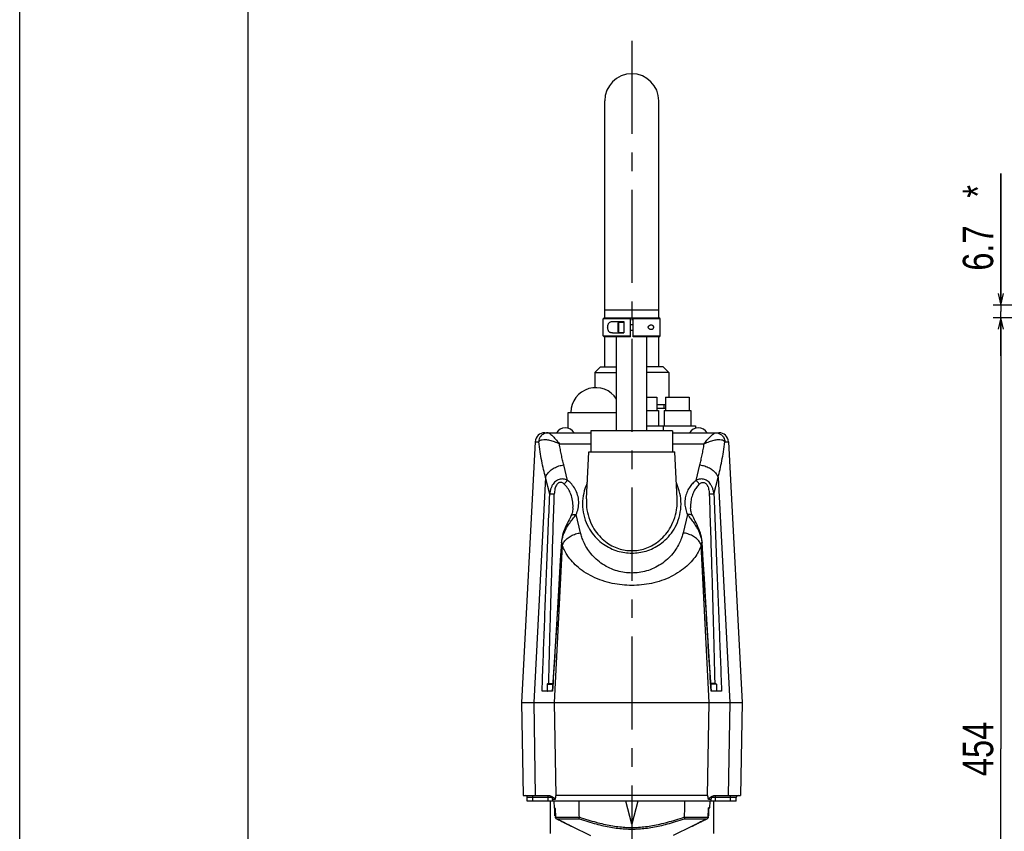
# Model space of a CAD drawing. Extents: x 0 to 2376, y 0 to 1680.
# Tile 17 of 33: x 0 to 518, y 810 to 1237. Entities that reach past the tile are written whole.
import ezdxf

# ---------------------------------------------------------------- set-up
doc = ezdxf.new("R2010")
doc.units = 0
doc.header["$LTSCALE"] = 130.68
doc.linetypes.add('CENTER', pattern=[0.6, 0.375, -0.075, 0.075, -0.075])
doc.layers.get('0').update_dxf_attribs({"linetype": 'CONTINUOUS'})
doc.layers.add('95_ALL_DIM', color=7, linetype='CONTINUOUS')
doc.layers.add('DEFAULT_1', color=7, linetype='CENTER')
doc.styles.get("Standard").update_dxf_attribs({"font": 'txt', "width": 0.8})
doc.dimstyles.new('DIMSTYLE_1', dxfattribs={"dimtxt": 16, "dimasz": 6, "dimexe": 0.18, "dimexo": 0.0625, "dimgap": 0.09, "dimtad": 1, "dimdec": 3, "dimtxsty": 'STANDARD', "dimblk": 'OPEN', "dimblk1": 'OPEN', "dimblk2": 'OPEN', "dimcen": 0.09, "dimazin": 3, "dimtp": 0.2, "dimtm": 0.2, "dimtfac": 1, "dimtdec": 3, "dimtofl": 0, "dimtmove": 0, "dimatfit": 3, "dimtolj": 1})
doc.dimstyles.new('DIMSTYLE_2', dxfattribs={"dimtxt": 16, "dimasz": 6, "dimexe": 0.18, "dimexo": 0.0625, "dimgap": 0.09, "dimtad": 1, "dimdec": 3, "dimtxsty": 'STANDARD', "dimblk": 'OPEN', "dimblk1": 'OPEN', "dimblk2": 'OPEN', "dimcen": 0.09, "dimazin": 3, "dimtp": 0.8, "dimtm": 0.8, "dimtfac": 1, "dimtdec": 3, "dimtofl": 0, "dimtmove": 0, "dimatfit": 3, "dimtolj": 1})

# ---------------------------------------------------------------- blocks, each defined once
blk = doc.blocks.new('_OPEN')
at = {"color": 0, "linetype": 'BYBLOCK'}
for p, q in [((0, 0), (-1, 0.233)), ((-1, -0.233), (0, 0)), ((-1, 0), (0, 0))]:
    blk.add_line(p, q, dxfattribs=at)
blk = doc.blocks.new('*D1')
at = {"layer": '95_ALL_DIM', "color": 2, "linetype": 'CONTINUOUS'}
for p, q in [((644.32, 1080.22), (512.3, 1080.22)), ((516.3, 1080.22), (516.3, 853.22)), ((516.3, 626.22), (516.3, 853.22)), ((987.8, 626.22), (512.3, 626.22))]:
    blk.add_line(p, q, dxfattribs=at)
at = {"layer": '95_ALL_DIM', "color": 2, "linetype": 'CONTINUOUS', "xscale": 6, "yscale": 6, "zscale": 6}
for p, rotation in [((516.3, 1080.22), 90), ((516.3, 626.22), 270)]:
    blk.add_blockref('_OPEN', p, dxfattribs=dict(at, rotation=rotation))
at = {"layer": '95_ALL_DIM', "color": 2, "linetype": 'CONTINUOUS', "width": 0.8}
blk.add_text('454', height=16, rotation=90, dxfattribs=at).set_placement((512.3, 838.97))
blk = doc.blocks.new('*D7')
at = {"layer": '95_ALL_DIM', "color": 2, "linetype": 'CONTINUOUS'}
for p, q in [((516.3, 1086.92), (516.3, 1156.22)), ((516.3, 1156.22), (516.3, 1083.57)), ((644.32, 1086.92), (512.3, 1086.92)), ((516.3, 1060.22), (516.3, 1083.57)), ((644.32, 1080.22), (512.3, 1080.22)), ((516.3, 1080.22), (516.3, 1060.22))]:
    blk.add_line(p, q, dxfattribs=at)
at = {"layer": '95_ALL_DIM', "color": 2, "linetype": 'CONTINUOUS', "xscale": 6, "yscale": 6, "zscale": 6}
for p, rotation in [((516.3, 1086.92), 270), ((516.3, 1080.22), 90)]:
    blk.add_blockref('_OPEN', p, dxfattribs=dict(at, rotation=rotation))
at = {"layer": '95_ALL_DIM', "color": 2, "linetype": 'CONTINUOUS', "width": 0.8}
for s, p in [('*', (512.3, 1143.42)), ('6.7', (512.3, 1105.02))]:
    blk.add_text(s, height=16, rotation=90, dxfattribs=at).set_placement(p)

msp = doc.modelspace()

# ---------------------------------------------------------------- linework, layer by layer
at = {"color": 7, "linetype": 'CONTINUOUS'}
for p, q in [((0, 0), (0, 1680)), ((120, 1636), (120, 60)), ((307.8686, 1080.2163), (307.8686, 1194.4163)), ((336.3686, 1080.2163), (336.3686, 1194.3116)), ((307.8686, 1084.4163), (336.3686, 1084.4163)), ((307.1186, 1079.7163), (307.6186, 1080.2163)), ((307.1186, 1070.7163), (307.1186, 1079.7163)), ((321.3686, 1079.7163), (307.1186, 1079.7163)), ((307.6186, 1080.2163), (336.6186, 1080.2163)), ((311.9004, 1078.2163), (317.8686, 1078.2163)), ((314.8686, 1077.5663), (315.2686, 1077.9663)), ((315.2686, 1072.4663), (315.2686, 1077.9663)), ((315.2686, 1077.9663), (317.8686, 1077.9663)), ((317.8686, 1078.2163), (317.8686, 1072.2163)), ((321.3686, 1070.2163), (321.3686, 1080.2163)), ((322.8686, 1070.2163), (322.8686, 1080.2163)), ((337.1186, 1079.7163), (322.8686, 1079.7163)), ((337.1186, 1079.7163), (336.6186, 1080.2163)), ((337.1186, 1070.7163), (337.1186, 1079.7163)), ((314.8686, 1072.8663), (314.8686, 1077.5663)), ((314.8686, 1072.8663), (315.2686, 1072.4663)), ((321.3686, 1076.7163), (322.8686, 1076.7163)), ((321.3686, 1073.7163), (322.8686, 1073.7163)), ((307.6186, 1070.2163), (307.1186, 1070.7163)), ((307.1186, 1070.7163), (321.3686, 1070.7163)), ((321.3686, 1070.2163), (307.6186, 1070.2163)), ((307.8686, 1054.4163), (307.8686, 1070.2163)), ((311.9004, 1072.2163), (317.8686, 1072.2163)), ((314.1186, 1020.7163), (314.1186, 1070.2163)), ((315.2686, 1072.4663), (317.8686, 1072.4663)), ((322.8686, 1070.7163), (337.1186, 1070.7163)), ((336.6186, 1070.2163), (322.8686, 1070.2163)), ((330.1186, 1020.7163), (330.1186, 1070.2163)), ((336.3686, 1054.4163), (336.3686, 1070.2163)), ((336.6186, 1070.2163), (337.1186, 1070.7163)), ((305.6186, 1054.4163), (302.6186, 1051.4163)), ((305.6189, 1054.4163), (314.1186, 1054.4163)), ((338.6183, 1054.4163), (330.1186, 1054.4163)), ((338.6186, 1054.4163), (341.6186, 1051.4163)), ((302.6186, 1051.4163), (302.6186, 1043.4032)), ((302.6186, 1051.4163), (314.1186, 1051.4163)), ((341.6186, 1051.4163), (330.1186, 1051.4163)), ((341.6186, 1051.4163), (341.6186, 1038.4163)), ((330.1186, 1038.4163), (335.3686, 1038.4163)), ((335.3686, 1038.4163), (335.3686, 1031.4163)), ((339.8686, 1038.4163), (339.8686, 1031.4163)), ((339.8686, 1038.4163), (352.3686, 1038.4163)), ((352.3686, 1038.4163), (352.3686, 1031.4163)), ((330.1186, 1031.4163), (336.1186, 1031.4163)), ((339.8686, 1034.4163), (335.3686, 1034.4163)), ((339.8686, 1032.4163), (335.3686, 1032.4163)), ((336.1186, 1031.4163), (336.1186, 1023.4163)), ((339.0171, 1034.4163), (339.0171, 1032.4163)), ((339.1186, 1031.4163), (339.1186, 1023.4163)), ((339.1186, 1031.4163), (353.1186, 1031.4163)), ((353.1186, 1031.4163), (353.1186, 1023.4163)), ((288.6186, 1022.0131), (288.6186, 1030.4163)), ((288.6186, 1030.4163), (314.1186, 1030.4163)), ((330.1186, 1023.4163), (355.6186, 1023.4163)), ((338.6186, 1023.4163), (338.6186, 1020.7163)), ((355.6186, 1023.4163), (355.6186, 1022.0131)), ((276.3053, 1019.7163), (300.6186, 1019.7163)), ((300.6186, 1020.7163), (300.6186, 1009.7163)), ((343.6186, 1020.7163), (300.6186, 1020.7163)), ((343.6186, 1020.7163), (343.6186, 1009.7163)), ((343.6186, 1019.7163), (367.9319, 1019.7163)), ((271.3122, 1014.978), (264.1186, 877.7163)), ((284.0301, 1013.8585), (300.6186, 1013.8585)), ((343.6186, 1013.8585), (360.2072, 1013.8585)), ((372.925, 1014.978), (380.1186, 877.7163)), ((298.2437, 984.9401), (299.5421, 1009.7163)), ((299.5421, 1009.7163), (344.6951, 1009.7163)), ((345.9936, 984.9401), (344.6951, 1009.7163)), ((288.3233, 994.558), (286.2942, 1002.7566)), ((355.9139, 994.558), (357.9431, 1002.7566)), ((276.735, 996.2089), (270.525, 877.7163)), ((278.9173, 987.3913), (276.735, 996.2089)), ((365.3199, 987.3913), (367.5023, 996.2089)), ((367.5023, 996.2089), (373.7122, 877.7163)), ((346.0289, 982.9699), (345.9936, 984.9401)), ((291.1717, 980.1341), (291.1717, 980.1348)), ((353.0655, 980.1348), (353.0657, 980.1326)), ((290.0617, 975.7518), (290.0622, 975.7529)), ((295.1457, 966.9927), (292.7714, 976.5857)), ((351.4658, 976.5857), (349.0916, 966.9927)), ((354.1757, 975.7517), (354.1751, 975.753)), ((281.4363, 877.7163), (285.5865, 960.445)), ((285.1233, 962.5504), (285.0829, 962.0206)), ((285.5865, 960.445), (285.2082, 961.9732)), ((359.029, 961.9732), (358.6508, 960.445)), ((362.801, 877.7163), (358.6508, 960.445)), ((359.1543, 962.0206), (359.1101, 962.5923)), ((359.7284, 952.5482), (359.1543, 962.0206)), ((278.0186, 887.7163), (277.6186, 887.3163)), ((277.6186, 887.3163), (277.6186, 883.8163)), ((277.6186, 887.3163), (280.4612, 887.3163)), ((278.0186, 887.7163), (280.4867, 887.7163)), ((366.2186, 887.7163), (363.7505, 887.7163)), ((366.6186, 887.3163), (363.776, 887.3163)), ((366.2186, 887.7163), (366.6186, 887.3163)), ((366.6186, 887.3163), (366.6186, 883.8163)), ((280.353, 883.7163), (274.8987, 883.7163)), ((277.6186, 883.8163), (280.2384, 883.8163)), ((369.3386, 883.7163), (363.8843, 883.7163)), ((363.9988, 883.8163), (366.6186, 883.8163)), ((264.1186, 877.7163), (264.9739, 828.7163)), ((264.1186, 877.7163), (380.1186, 877.7163)), ((270.5338, 877.7163), (271.3525, 828.7163)), ((282.255, 828.7163), (281.4363, 877.7163)), ((361.9823, 828.7163), (362.801, 877.7163)), ((373.7034, 877.7163), (372.8847, 828.7163)), ((380.1186, 877.7163), (379.2633, 828.7163)), ((264.9739, 828.7163), (278.4747, 828.7163)), ((280.206, 827.7163), (267.1186, 827.7163)), ((267.1186, 825.7163), (267.1186, 827.7163)), ((280.2392, 825.7163), (267.1186, 825.7163)), ((270.1186, 825.7163), (270.1186, 828.7163)), ((278.1186, 825.7163), (278.1186, 828.7163)), ((279.1186, 825.7163), (279.1186, 808.7163)), ((281.7951, 826.7163), (280.4739, 826.7163)), ((280.4739, 826.7163), (280.4739, 825.7163)), ((377.1186, 825.7163), (280.4748, 825.7163)), ((281.1186, 825.7163), (281.3034, 822.1902)), ((361.9823, 828.7163), (282.255, 828.7163)), ((322.1186, 813.7163), (318.9032, 825.7163)), ((325.334, 825.7163), (322.1186, 813.7163)), ((363.7633, 826.7163), (362.4421, 826.7163)), ((363.1186, 825.7163), (362.9338, 822.1902)), ((363.7633, 826.7163), (363.7633, 825.7163)), ((377.1186, 827.7163), (364.0313, 827.7163)), ((365.1186, 825.7163), (365.1186, 808.7163)), ((365.761, 828.7163), (379.2633, 828.7163)), ((366.1186, 825.7163), (366.1186, 828.7163)), ((374.1186, 825.7163), (374.1186, 828.7163)), ((377.1186, 825.7163), (377.1186, 827.7163)), ((281.6934, 822.1902), (281.3034, 822.1902)), ((281.7156, 821.6163), (281.6186, 821.6163)), ((281.6186, 818.1163), (281.6186, 821.6163)), ((281.6929, 822.027), (281.711, 821.6992)), ((281.711, 821.6992), (281.9543, 817.3063)), ((362.2829, 817.3063), (362.5262, 821.6993)), ((362.6186, 821.6163), (362.5216, 821.6163)), ((362.5262, 821.6993), (362.5444, 822.027)), ((362.9338, 822.1902), (362.5438, 822.1902)), ((362.6186, 818.1163), (362.6186, 821.6163)), ((281.9094, 818.1163), (281.6186, 818.1163)), ((281.9265, 817.8084), (281.6186, 818.1163)), ((281.9641, 817.3093), (294.337, 817.3093)), ((282.525, 816.4598), (282.5246, 816.4579)), ((282.5246, 816.4579), (284.8892, 815.3381)), ((282.525, 816.4598), (294.4477, 816.4598)), ((284.6914, 815.4343), (284.6909, 815.4322)), ((286.7069, 814.4513), (287.165, 814.2203)), ((287.1063, 814.25), (287.5042, 814.0471)), ((287.488, 814.0554), (287.8503, 813.8686)), ((287.8281, 813.88), (288.192, 813.6903)), ((288.1357, 813.7198), (288.5116, 813.5217)), ((349.7895, 816.4598), (361.7122, 816.4598)), ((349.9003, 817.3093), (362.2731, 817.3093)), ((355.4294, 813.3639), (355.8114, 813.5671)), ((355.7256, 813.5217), (356.1015, 813.7198)), ((356.0452, 813.6903), (356.4091, 813.88)), ((356.387, 813.8686), (356.7492, 814.0554)), ((356.7331, 814.0471), (357.1309, 814.25)), ((358.8197, 815.085), (359.3206, 815.325)), ((359.2738, 815.3028), (359.5463, 815.4322)), ((359.5459, 815.4343), (359.5463, 815.4322)), ((359.5463, 815.4322), (361.7126, 816.4579)), ((361.7122, 816.4598), (361.7126, 816.4579)), ((362.3107, 817.8084), (362.6186, 818.1163)), ((362.3278, 818.1163), (362.6186, 818.1163)), ((289.0797, 813.2176), (289.3908, 813.0485)), ((289.326, 813.0839), (289.5791, 812.9453)), ((289.5453, 812.9639), (289.7448, 812.8538)), ((289.7371, 812.8581), (290.0079, 812.7075)), ((289.9005, 812.7674), (290.0343, 812.6927)), ((290.0079, 812.7075), (290.2692, 812.5607)), ((290.2692, 812.5607), (290.3313, 812.5282)), ((290.3298, 812.529), (300.3742, 807.7163)), ((353.9075, 812.529), (343.863, 807.7163)), ((353.9059, 812.5282), (353.968, 812.5607)), ((353.968, 812.5607), (354.2029, 812.6927)), ((354.2029, 812.6927), (354.3494, 812.7744)), ((354.3368, 812.7674), (354.5001, 812.8581)), ((354.4924, 812.8538), (354.692, 812.9639)), ((354.6582, 812.9453), (354.9112, 813.0839))]:
    msp.add_line(p, q, dxfattribs=at)
for points in [[(278.0518, 1019.7163), (278.0567, 1019.7163), (278.0616, 1019.7162), (278.0665, 1019.7159), (278.0714, 1019.7156), (278.0763, 1019.7152), (278.0813, 1019.7148)], [(366.156, 1019.7148), (366.1609, 1019.7152), (366.1658, 1019.7156), (366.1707, 1019.7159), (366.1756, 1019.7162), (366.1805, 1019.7163), (366.1854, 1019.7163)], [(273.1191, 1014.9808), (273.1241, 1014.9808), (273.1292, 1014.9807), (273.1343, 1014.9805), (273.1394, 1014.9803), (273.1444, 1014.98), (273.1495, 1014.9797)], [(371.0877, 1014.9797), (371.0928, 1014.98), (371.0979, 1014.9803), (371.103, 1014.9805), (371.108, 1014.9807), (371.1131, 1014.9808), (371.1182, 1014.9808)], [(291.1717, 980.1332), (291.1644, 980.0052), (291.1003, 979.3178), (290.9966, 978.6423), (290.855, 977.98), (290.6767, 977.3328), (290.4631, 976.702), (290.2154, 976.0885), (290.0622, 975.7529)], [(354.175, 975.7529), (354.0136, 976.1075), (353.7679, 976.7186), (353.5562, 977.347), (353.3794, 977.992), (353.2388, 978.6522), (353.136, 979.3255), (353.0726, 980.0105), (353.0655, 980.1337)], [(290.0616, 975.7518), (289.8608, 975.339), (289.502, 974.6332), (289.1022, 973.8706), (288.666, 973.0435), (288.2044, 972.1532), (287.7342, 971.2089), (287.2658, 970.2085), (286.813, 969.1556), (286.3953, 968.0725), (286.0218, 966.9643), (285.7008, 965.8367), (285.443, 964.7184), (285.2512, 963.6235), (285.1233, 962.5504)], [(359.1101, 962.5923), (358.9797, 963.6663), (358.7854, 964.7617), (358.5253, 965.88), (358.2021, 967.0069), (357.8269, 968.1141), (357.4078, 969.1957), (356.9541, 970.2468), (356.4856, 971.2449), (356.0158, 972.1866), (355.5552, 973.0741), (355.1203, 973.8985), (354.722, 974.6587), (354.3649, 975.3622), (354.1757, 975.7517)], [(285.0829, 962.0207), (284.5112, 952.5869), (283.9249, 942.9603), (283.3523, 933.6084), (282.7934, 924.5312), (282.2481, 915.7287), (281.7162, 907.201), (281.1982, 898.9481), (280.6939, 890.97), (280.232, 883.7163)], [(364.0052, 883.7163), (363.5458, 890.9313), (363.0415, 898.9094), (362.5234, 907.1624), (361.9916, 915.6901), (361.4462, 924.4925), (360.8873, 933.5697), (360.3147, 942.9216), (359.7284, 952.5482)], [(284.8892, 815.3381), (285.4176, 815.085), (285.861, 814.8697), (286.2914, 814.6581), (286.7069, 814.4513)], [(285.2898, 815.1466), (285.684, 814.9559), (286.0702, 814.7671), (286.4468, 814.581), (286.8121, 814.3985)], [(288.4258, 813.5671), (288.8078, 813.3639), (289.0797, 813.2176)], [(357.0722, 814.2203), (357.5304, 814.4513), (357.9459, 814.6581), (358.3762, 814.8697), (358.8197, 815.085)], [(357.4251, 814.3985), (357.7905, 814.581), (358.167, 814.7671), (358.5532, 814.9559), (358.9475, 815.1466)], [(288.6973, 813.423), (288.9492, 813.288), (289.1806, 813.163)], [(354.8464, 813.0485), (355.1575, 813.2176), (355.4294, 813.3639)], [(355.0566, 813.163), (355.288, 813.288), (355.5399, 813.423)]]:
    msp.add_lwpolyline(points, dxfattribs=at)
for centre, radius, start, end in [((322.1186, 1194.4163), 14.25, 0, 180), ((303.1186, 1030.4163), 13, 32.17931, 180), ((287.1186, 1016.5483), 5.668, 33.981647, 146.018353), ((357.1186, 1016.5483), 5.668, 33.981647, 146.018353), ((276.3053, 1014.7163), 5, 90.000001, 177), ((367.9319, 1014.7163), 5, 2.999999, 89.99999), ((277.7186, 883.8163), 0.1, 180, 270), ((366.5186, 883.8163), 0.1, 270, 360), ((266.1186, 827.7163), 1, 0, 90), ((278.4739, 826.7163), 2, 0, 60), ((365.7633, 826.7163), 2, 120, 180), ((378.1186, 827.7163), 1, 90, 180), ((281.8027, 822.2163), 0.5, 183, 259.23569), ((281.7186, 821.6163), 0.1, 94.890481, 180), ((362.5186, 821.6163), 0.1, 0, 85.109485), ((362.4345, 822.2163), 0.5, 280.764318, 357)]:
    msp.add_arc(centre, radius, start, end, dxfattribs=at)
for points, knots in [([(311.9004, 1072.2163), (311.7183, 1072.2163), (311.3596, 1072.2444), (310.848, 1072.3947), (310.4008, 1072.6611), (310.0441, 1073.0253), (309.7795, 1073.4546), (309.5936, 1073.9258), (309.4741, 1074.4292), (309.4156, 1074.953), (309.4159, 1075.4855), (309.4751, 1076.0091), (309.5953, 1076.5122), (309.782, 1076.9831), (310.0477, 1077.4119), (310.4051, 1077.7749), (310.852, 1078.0395), (311.3618, 1078.1885), (311.7191, 1078.2163), (311.9004, 1078.2163)], [0, 0, 0, 0, 0.06209135, 0.12198149, 0.18026367, 0.23762004, 0.29414659, 0.35116665, 0.40969503, 0.47011708, 0.53055851, 0.59096305, 0.64944485, 0.70648903, 0.76305228, 0.8203884, 0.87851761, 0.93816496, 1, 1, 1, 1]), ([(332.3167, 1073.9663), (332.205, 1073.9663), (331.986, 1073.9915), (331.6805, 1074.088), (331.4115, 1074.2259), (331.1837, 1074.3945), (331.0018, 1074.5854), (330.8694, 1074.7927), (330.7907, 1075.0086), (330.7665, 1075.2279), (330.7963, 1075.4458), (330.879, 1075.6581), (331.013, 1075.8608), (331.1948, 1076.0475), (331.4212, 1076.2124), (331.6878, 1076.3475), (331.99, 1076.4417), (332.2064, 1076.4663), (332.3167, 1076.4663)], [0, 0, 0, 0, 0.07708055, 0.15079106, 0.22006025, 0.28475566, 0.34548715, 0.4010605, 0.45331812, 0.50266974, 0.5518686, 0.6036251, 0.65858434, 0.71852745, 0.78250841, 0.85102731, 0.923894, 1, 1, 1, 1]), ([(332.3167, 1076.4663), (332.4013, 1076.4663), (332.5748, 1076.4512), (332.8281, 1076.3748), (333.0592, 1076.239), (333.2473, 1076.0534), (333.3848, 1075.8354), (333.4746, 1075.5971), (333.5195, 1075.3455), (333.5196, 1075.0869), (333.4747, 1074.8362), (333.3887, 1074.6078), (333.2697, 1074.4129), (333.1236, 1074.2528), (332.9539, 1074.1272), (332.7615, 1074.0354), (332.5467, 1073.9786), (332.3951, 1073.9663), (332.3167, 1073.9663)], [0, 0, 0, 0, 0.06544956, 0.13384258, 0.2029976, 0.27063392, 0.33630669, 0.40081366, 0.46651084, 0.53295613, 0.59982742, 0.66240429, 0.72067987, 0.77546577, 0.82900047, 0.88301319, 0.93934917, 1, 1, 1, 1]), ([(278.0518, 1019.7163), (277.5538, 1019.7163), (276.5499, 1019.5611), (275.188, 1018.8848), (274.0876, 1017.8272), (273.3506, 1016.4874), (273.1454, 1015.4839), (273.1191, 1014.9808)], [0, 0, 0, 0, 0.19888318, 0.3981823, 0.59816275, 0.7988451, 1, 1, 1, 1]), ([(276.6066, 1019.4838), (276.129, 1019.3318), (275.221, 1018.8796), (274.1213, 1017.8226), (273.3835, 1016.4845), (273.1767, 1015.4822), (273.1495, 1014.9797)], [0, 0, 0, 0, 0.24878596, 0.49847125, 0.74899522, 1, 1, 1, 1]), ([(273.1495, 1014.9797), (273.2968, 1015.2481), (273.8646, 1015.7519), (275.1097, 1016.1206), (276.8139, 1016.1779), (278.9546, 1015.8493), (281.4383, 1015.0877), (283.1489, 1014.3188), (284.0301, 1013.8585)], [0, 0, 0, 0, 0.07914907, 0.18575292, 0.33038816, 0.51669091, 0.74303683, 1, 1, 1, 1]), ([(278.0813, 1019.7148), (278.2136, 1019.7007), (278.5713, 1019.5193), (279.2174, 1019.09), (280.1317, 1018.3201), (281.2876, 1017.1893), (282.6368, 1015.6748), (283.5535, 1014.5039), (284.0301, 1013.8585)], [0, 0, 0, 0, 0.04738937, 0.13832174, 0.27854684, 0.47083191, 0.7143197, 1, 1, 1, 1]), ([(360.2072, 1013.8585), (360.6831, 1014.5031), (361.5994, 1015.6735), (362.9482, 1017.1878), (364.1045, 1018.3192), (365.0192, 1019.0895), (365.6656, 1019.5191), (366.0235, 1019.7007), (366.156, 1019.7148)], [0, 0, 0, 0, 0.28533557, 0.52894202, 0.72128724, 0.86160397, 0.95256415, 1, 1, 1, 1]), ([(360.2072, 1013.8585), (361.0872, 1014.3182), (362.797, 1015.0869), (365.28, 1015.8487), (367.4215, 1016.1778), (369.1263, 1016.1208), (370.3721, 1015.7523), (370.9403, 1015.2483), (371.0877, 1014.9797)], [0, 0, 0, 0, 0.25664679, 0.4830896, 0.66944116, 0.81416137, 0.92078293, 1, 1, 1, 1]), ([(366.1854, 1019.7163), (366.6835, 1019.7163), (367.6874, 1019.5611), (369.0492, 1018.8848), (370.1496, 1017.8272), (370.8866, 1016.4874), (371.0918, 1015.4839), (371.1182, 1014.9808)], [0, 0, 0, 0, 0.1988831, 0.39818218, 0.59816263, 0.79884503, 1, 1, 1, 1]), ([(367.6306, 1019.4838), (368.1082, 1019.3318), (369.0163, 1018.8796), (370.1159, 1017.8226), (370.8537, 1016.4845), (371.0604, 1015.4822), (371.0877, 1014.9797)], [0, 0, 0, 0, 0.24878451, 0.49846938, 0.74899395, 1, 1, 1, 1]), ([(271.3122, 1014.978), (271.3568, 1014.9787), (271.4688, 1014.9798), (271.6896, 1014.98), (272.0257, 1014.9806), (272.516, 1014.9808), (272.8975, 1014.9809), (273.1191, 1014.9808)], [0, 0, 0, 0, 0.07406261, 0.18590214, 0.36660221, 0.63215111, 1, 1, 1, 1]), ([(276.735, 996.2089), (276.3666, 997.5797), (275.6466, 1000.4464), (274.6777, 1004.9513), (273.8148, 1009.8328), (273.3527, 1013.2229), (273.1495, 1014.9797)], [0, 0, 0, 0, 0.22263865, 0.46351751, 0.72260583, 1, 1, 1, 1]), ([(286.2942, 1002.7566), (286.084, 1003.6057), (285.6693, 1005.3532), (285.0844, 1008.0544), (284.5287, 1010.904), (284.1916, 1012.8572), (284.0301, 1013.8585)], [0, 0, 0, 0, 0.23154222, 0.47538321, 0.73152715, 1, 1, 1, 1]), ([(357.9431, 1002.7566), (358.1532, 1003.6054), (358.5678, 1005.3525), (359.1526, 1008.0534), (359.7084, 1010.9033), (360.0456, 1012.8569), (360.2072, 1013.8585)], [0, 0, 0, 0, 0.2314638, 0.4752791, 0.73144938, 1, 1, 1, 1]), ([(367.5023, 996.2089), (367.8705, 997.579), (368.5903, 1000.4449), (369.5591, 1004.9491), (370.4222, 1009.8312), (370.8845, 1013.2222), (371.0877, 1014.9797)], [0, 0, 0, 0, 0.22253469, 0.46337943, 0.72250252, 1, 1, 1, 1]), ([(371.1182, 1014.9808), (371.3398, 1014.9809), (371.7214, 1014.9808), (372.2118, 1014.9806), (372.5479, 1014.98), (372.7686, 1014.9798), (372.8805, 1014.9787), (372.925, 1014.978)], [0, 0, 0, 0, 0.36800534, 0.63359001, 0.81425288, 0.92602491, 1, 1, 1, 1]), ([(276.735, 996.2089), (276.9547, 996.8705), (277.6559, 998.1853), (279.2446, 999.8682), (281.3044, 1001.2593), (283.6962, 1002.2693), (285.419, 1002.6483), (286.2942, 1002.7566)], [0, 0, 0, 0, 0.17227525, 0.36189241, 0.56694806, 0.78207873, 1, 1, 1, 1]), ([(357.9431, 1002.7566), (358.8182, 1002.6483), (360.5411, 1002.2693), (362.9329, 1001.2593), (364.9926, 999.8682), (366.5814, 998.1853), (367.2825, 996.8705), (367.5023, 996.2089)], [0, 0, 0, 0, 0.21792127, 0.43305194, 0.63810759, 0.82772475, 1, 1, 1, 1]), ([(288.3233, 994.558), (287.9622, 994.7476), (287.2323, 995.0659), (286.1035, 995.3338), (285.0011, 995.3725), (283.9396, 995.1872), (282.9149, 994.7737), (281.9349, 994.1112), (281.0317, 993.193), (280.2489, 992.0383), (279.6137, 990.6714), (279.1461, 989.1051), (278.9713, 987.9816), (278.9172, 987.3918)], [0, 0, 0, 0, 0.08545993, 0.16602171, 0.24172776, 0.31503379, 0.39021398, 0.47160777, 0.56119029, 0.65849857, 0.76254451, 0.8758748, 1, 1, 1, 1]), ([(365.32, 987.3914), (365.2667, 987.9713), (365.0963, 989.0758), (364.6404, 990.6234), (364.0181, 991.9843), (363.245, 993.1445), (362.3491, 994.0713), (361.3744, 994.7446), (360.3515, 995.1728), (359.2839, 995.3699), (358.169, 995.3391), (357.0227, 995.073), (356.2808, 994.7511), (355.9139, 994.558)], [0, 0, 0, 0, 0.12204122, 0.23341352, 0.33710523, 0.43448687, 0.52418736, 0.60561236, 0.68104063, 0.75485485, 0.83144541, 0.91311877, 1, 1, 1, 1]), ([(286.6078, 992.5937), (286.4005, 992.7874), (285.9868, 993.1233), (285.3211, 993.4699), (284.6671, 993.612), (284.0379, 993.5443), (283.4425, 993.2641), (282.891, 992.7665), (282.3991, 992.0531), (281.985, 991.1396), (281.6602, 990.0421), (281.4334, 988.7614), (281.3653, 987.8421), (281.3491, 987.3513)], [0, 0, 0, 0, 0.08571662, 0.16004863, 0.22474485, 0.28495597, 0.3477901, 0.42028847, 0.50676289, 0.60778752, 0.72204354, 0.85165187, 1, 1, 1, 1]), ([(286.6078, 992.5937), (286.746, 992.8585), (287.0672, 993.3658), (287.6442, 994.0299), (288.0912, 994.4026), (288.3233, 994.5581)], [0, 0, 0, 0, 0.34060456, 0.68139, 1, 1, 1, 1]), ([(291.1718, 980.1348), (291.1944, 980.5685), (291.2213, 982.1852), (290.9086, 984.8905), (289.9078, 987.9977), (288.4653, 990.5814), (287.2494, 991.9942), (286.6078, 992.5937)], [0, 0, 0, 0, 0.09520294, 0.35429381, 0.59407354, 0.80721345, 1, 1, 1, 1]), ([(293.8699, 979.8306), (294.1185, 981.0028), (294.3245, 983.3989), (293.7627, 986.8973), (292.4531, 990.0163), (290.6106, 992.5951), (289.1096, 993.9714), (288.3233, 994.558)], [0, 0, 0, 0, 0.21611234, 0.43083189, 0.63454303, 0.82253564, 1, 1, 1, 1]), ([(298.6682, 993.2994), (298.0398, 991.9595), (296.8796, 988.8124), (296.3437, 985.4872), (296.2464, 983.6305)], [0, 0, 0, 0, 0.44288507, 1, 1, 1, 1]), ([(347.9908, 983.6305), (347.8934, 985.4903), (347.3569, 988.8156), (346.1961, 991.9624), (345.569, 993.2995)], [0, 0, 0, 0, 0.55805997, 1, 1, 1, 1]), ([(355.9139, 994.558), (355.2421, 994.0566), (353.9517, 992.9083), (352.3003, 990.8086), (350.9944, 988.2954), (350.1705, 985.4308), (349.9496, 982.3756), (350.2331, 980.3357), (350.4793, 979.3434)], [0, 0, 0, 0, 0.14712609, 0.30142063, 0.46640675, 0.64107777, 0.82094688, 1, 1, 1, 1]), ([(357.6294, 992.5937), (357.0832, 992.0832), (356.0394, 990.9093), (354.7393, 988.8051), (353.727, 986.2941), (353.1077, 983.4428), (353.011, 981.3408), (353.0608, 980.226), (353.0655, 980.1348)], [0, 0, 0, 0, 0.16408427, 0.34267561, 0.54036013, 0.75536625, 0.9799997, 1, 1, 1, 1]), ([(357.6294, 992.5937), (357.4912, 992.8585), (357.17, 993.3658), (356.593, 994.0299), (356.146, 994.4025), (355.9139, 994.558)], [0, 0, 0, 0, 0.34061181, 0.6813977, 1, 1, 1, 1]), ([(357.6294, 992.5937), (357.8398, 992.7904), (358.2595, 993.1302), (358.9351, 993.4778), (359.5965, 993.6143), (360.2287, 993.536), (360.8218, 993.2451), (361.369, 992.7396), (361.8561, 992.0204), (362.2648, 991.1045), (362.5829, 990.0142), (362.8025, 988.7592), (362.8708, 987.8652), (362.8869, 987.3916)], [0, 0, 0, 0, 0.08738015, 0.16281944, 0.22833869, 0.28913816, 0.35249101, 0.42548482, 0.51260161, 0.61419808, 0.72852307, 0.85626664, 1, 1, 1, 1]), ([(274.8923, 883.7163), (275.2881, 894.5973), (276.1269, 916.9962), (277.4748, 951.5543), (278.4244, 975.2315), (278.9173, 987.3913)], [0, 0, 0, 0, 0.31482862, 0.64811184, 1, 1, 1, 1]), ([(278.4272, 887.7164), (278.6427, 897.2636), (279.185, 918.3283), (280.1606, 951.54), (280.9369, 975.2038), (281.3491, 987.3513)], [0, 0, 0, 0, 0.28741385, 0.63418716, 1, 1, 1, 1]), ([(281.3498, 987.3769), (281.1321, 987.3738), (280.7142, 987.3712), (280.1292, 987.4496), (279.6239, 987.4333), (279.2293, 987.4307), (279.0052, 987.4104), (278.9172, 987.3913)], [0, 0, 0, 0, 0.26803577, 0.51356014, 0.72447573, 0.88913963, 1, 1, 1, 1]), ([(298.2437, 984.9401), (298.1425, 983.0098), (298.3358, 979.1848), (299.7363, 973.8205), (302.0058, 969.1663), (304.8632, 965.3544), (308.0969, 962.3708), (311.5408, 960.1665), (315.0655, 958.6756), (318.5981, 957.8225), (322.1151, 957.546), (325.6324, 957.8215), (329.1658, 958.6736), (332.6918, 960.164), (336.1371, 962.3682), (339.3724, 965.3524), (342.2315, 969.166), (344.5019, 973.8227), (345.7349, 978.548), (346.0049, 981.693), (346.0276, 982.9699)], [0, 0, 0, 0, 0.07335292, 0.14412018, 0.20900887, 0.26862017, 0.32388292, 0.37508622, 0.42302806, 0.46845361, 0.51241274, 0.55636541, 0.6017967, 0.6497593, 0.70097112, 0.75624795, 0.81589897, 0.88081847, 0.95161572, 1, 1, 1, 1]), ([(365.32, 987.3915), (365.2313, 987.3984), (365.0083, 987.3812), (364.6149, 987.4075), (364.109, 987.3821), (363.5224, 987.4562), (363.1021, 987.4253), (362.8869, 987.3916)], [0, 0, 0, 0, 0.10950176, 0.27413234, 0.48512513, 0.73174622, 1, 1, 1, 1]), ([(362.8869, 987.3916), (363.2993, 975.2361), (364.0755, 951.5687), (365.0523, 918.3435), (365.5936, 897.2733), (365.8092, 887.7164)], [0, 0, 0, 0, 0.36590496, 0.71240889, 1, 1, 1, 1]), ([(365.3199, 987.3913), (365.8127, 975.2351), (366.7619, 951.5667), (368.1098, 917.0086), (368.9489, 894.6061), (369.3451, 883.7163)], [0, 0, 0, 0, 0.35178478, 0.68491597, 1, 1, 1, 1]), ([(296.2464, 983.6305), (296.1452, 981.7007), (296.3732, 977.8599), (297.919, 972.4856), (300.3976, 967.8304), (303.5011, 964.0232), (307.0008, 961.0465), (310.7193, 958.8487), (314.52, 957.3626), (318.3266, 956.5122), (322.1154, 956.2366), (325.9046, 956.5113), (329.712, 957.3609), (333.514, 958.8467), (337.2339, 961.0446), (340.7353, 964.0222), (343.8404, 967.8312), (346.3199, 972.4892), (347.8645, 977.8633), (348.0919, 981.7028), (347.9908, 983.6305)], [0, 0, 0, 0, 0.06898105, 0.13598827, 0.19811288, 0.25594978, 0.31029484, 0.36125716, 0.40942875, 0.4553667, 0.49996455, 0.54455623, 0.59050092, 0.63869452, 0.68966664, 0.74402679, 0.80190336, 0.86405834, 0.93109371, 1, 1, 1, 1]), ([(288.0046, 969.934), (288.4507, 970.7007), (289.438, 972.2256), (291.0773, 974.4094), (292.2229, 975.8531), (292.7714, 976.5857)], [0, 0, 0, 0, 0.32484795, 0.66472546, 1, 1, 1, 1]), ([(290.0637, 975.7522), (290.115, 975.8602), (290.3222, 976.1838), (290.9073, 976.5717), (291.8029, 976.737), (292.4434, 976.6637), (292.7714, 976.5857)], [0, 0, 0, 0, 0.11656886, 0.37204869, 0.66693301, 1, 1, 1, 1]), ([(354.1736, 975.7523), (354.1223, 975.8602), (353.9151, 976.1838), (353.3299, 976.5716), (352.4344, 976.7368), (351.7939, 976.6636), (351.4658, 976.5856)], [0, 0, 0, 0, 0.11654194, 0.37202787, 0.66692275, 1, 1, 1, 1]), ([(351.4658, 976.5857), (352.005, 975.8655), (353.1384, 974.4361), (354.7696, 972.2674), (355.7586, 970.7454), (356.207, 969.9778)], [0, 0, 0, 0, 0.33166088, 0.67241144, 1, 1, 1, 1]), ([(285.2835, 962.5538), (285.3436, 962.9603), (285.5415, 964.0214), (286.0376, 965.7744), (286.7629, 967.5828), (287.3362, 968.726), (287.5918, 969.1986)], [0, 0, 0, 0, 0.1743953, 0.45752875, 0.77201442, 1, 1, 1, 1]), ([(356.6225, 969.241), (356.8799, 968.767), (357.4581, 967.6192), (358.1907, 965.8017), (358.6923, 964.0373), (358.8923, 962.9683), (358.953, 962.5585)], [0, 0, 0, 0, 0.22747582, 0.54180708, 0.82529736, 1, 1, 1, 1]), ([(285.5865, 960.445), (285.8062, 961.1066), (286.5074, 962.4214), (288.0961, 964.1043), (290.1559, 965.4954), (292.5477, 966.5054), (294.2705, 966.8844), (295.1457, 966.9927)], [0, 0, 0, 0, 0.17227525, 0.36189241, 0.56694806, 0.78207873, 1, 1, 1, 1]), ([(349.0916, 966.9927), (348.908, 966.2512), (348.4246, 964.5935), (347.3759, 961.9421), (345.8065, 958.992), (343.6469, 955.9467), (340.878, 953.0168), (337.5562, 950.4161), (333.8362, 948.3348), (329.9345, 946.879), (326.0206, 946.043), (322.1458, 945.7714), (318.2713, 946.0355), (314.3579, 946.8631), (310.4549, 948.31), (306.7296, 950.3836), (303.399, 952.9803), (300.6195, 955.9106), (298.4496, 958.9606), (296.8716, 961.9189), (295.8164, 964.5812), (295.3302, 966.247), (295.1457, 966.9927)], [0, 0, 0, 0, 0.03106096, 0.07012011, 0.11573214, 0.16659315, 0.22145759, 0.27906183, 0.33745869, 0.39407862, 0.4477465, 0.49963869, 0.5515167, 0.60514631, 0.66172722, 0.7201315, 0.77780134, 0.83277178, 0.88376569, 0.92953249, 0.96876306, 1, 1, 1, 1]), ([(358.6508, 960.445), (358.431, 961.1066), (357.7299, 962.4214), (356.1411, 964.1043), (354.0814, 965.4954), (351.6896, 966.5054), (349.9667, 966.8844), (349.0916, 966.9927)], [0, 0, 0, 0, 0.17227525, 0.3618924, 0.56694805, 0.78207872, 1, 1, 1, 1]), ([(285.2082, 961.9732), (284.7949, 955.1367), (283.9771, 941.675), (282.7552, 921.7978), (281.5569, 902.5484), (280.7567, 889.9246), (280.3598, 883.7163)], [0, 0, 0, 0, 0.26205522, 0.5160209, 0.7619736, 1, 1, 1, 1]), ([(285.2086, 961.9793), (285.1673, 961.9902), (285.0952, 962.0105), (285.0831, 962.0195), (285.0824, 962.0203)], [0, 0, 0, 0, 0.89315407, 1, 1, 1, 1]), ([(358.6508, 960.445), (358.3866, 959.6967), (357.6922, 958.017), (356.2143, 955.3488), (354.0281, 952.3857), (351.0514, 949.3363), (347.2721, 946.413), (342.7774, 943.8274), (337.779, 941.7643), (332.5589, 940.3224), (327.3301, 939.4937), (322.155, 939.2241), (316.9805, 939.4861), (311.7526, 940.3065), (306.5307, 941.7396), (301.5257, 943.7951), (297.0195, 946.3763), (293.2262, 949.2999), (290.2356, 952.3539), (288.0375, 955.3252), (286.5506, 958.0043), (285.8521, 959.6924), (285.5865, 960.445)], [0, 0, 0, 0, 0.02657853, 0.06074731, 0.10189474, 0.14951698, 0.20299825, 0.26139445, 0.32264815, 0.38359979, 0.44234414, 0.49959886, 0.55684121, 0.61555374, 0.67648153, 0.73776918, 0.79626193, 0.84987448, 0.89764286, 0.93894366, 0.97326888, 1, 1, 1, 1]), ([(359.1029, 962.0271), (359.1026, 962.0253), (359.096, 962.0125), (359.055, 961.9863), (359.0286, 961.9793)], [0, 0, 0, 0, 0.16987875, 1, 1, 1, 1]), ([(363.8779, 883.7163), (363.4814, 889.9186), (362.6809, 902.5355), (361.4832, 921.7805), (360.2608, 941.6637), (359.4426, 955.1323), (359.029, 961.9732)], [0, 0, 0, 0, 0.23779533, 0.48371564, 0.73777749, 1, 1, 1, 1]), ([(278.6153, 828.7113), (278.6644, 828.7078), (278.8038, 828.693), (278.9414, 828.6656), (279.0296, 828.6438)], [0, 0, 0, 0, 0.35094418, 1, 1, 1, 1]), ([(279.0296, 828.6438), (279.1102, 828.6238), (279.2151, 828.593), (279.3183, 828.5575), (279.3429, 828.5487)], [0, 0, 0, 0, 0.76069692, 1, 1, 1, 1]), ([(279.3429, 828.5487), (279.3901, 828.5319), (279.5023, 828.4894), (279.6717, 828.4169), (279.8464, 828.3335), (280.0052, 828.2512), (280.151, 828.1705), (280.2865, 828.0915), (280.4132, 828.014), (280.5319, 827.9386), (280.6428, 827.8657), (280.746, 827.7956), (280.8416, 827.7289), (280.9297, 827.6658), (281.0106, 827.6064), (281.0846, 827.5509), (281.1521, 827.4989), (281.2137, 827.4506), (281.2697, 827.4055), (281.3352, 827.3517), (281.4069, 827.2907), (281.4828, 827.2228), (281.5486, 827.1604), (281.6083, 827.0995), (281.6654, 827.0355), (281.72, 826.9643), (281.7807, 826.8632), (281.8011, 826.7723), (281.7951, 826.7163)], [0, 0, 0, 0, 0.04776819, 0.11446806, 0.17577759, 0.23239957, 0.28512857, 0.3348291, 0.38206587, 0.4268239, 0.46905472, 0.50872252, 0.54580204, 0.58027592, 0.6121536, 0.64154858, 0.66859789, 0.69345095, 0.71626955, 0.73722589, 0.77427905, 0.80612771, 0.83438542, 0.86080843, 0.8874702, 0.91616317, 0.946328, 1, 1, 1, 1]), ([(282.255, 828.7163), (282.2207, 828.7163), (282.1439, 828.6353), (282.0843, 828.4723), (282.0151, 828.2278), (281.9555, 827.9222), (281.8977, 827.5623), (281.8439, 827.1549), (281.8113, 826.8675), (281.7951, 826.7163)], [0, 0, 0, 0, 0.0492221, 0.13590361, 0.25848082, 0.40960008, 0.58452401, 0.78156568, 1, 1, 1, 1]), ([(294.1722, 825.7163), (294.1912, 824.795), (294.2292, 822.9546), (294.2863, 820.1976), (294.3244, 818.3619), (294.3434, 817.4452)], [0, 0, 0, 0, 0.33417976, 0.66751418, 1, 1, 1, 1]), ([(349.8939, 817.4452), (349.9129, 818.3619), (349.9509, 820.1976), (350.008, 822.9546), (350.046, 824.795), (350.065, 825.7163)], [0, 0, 0, 0, 0.33248579, 0.66582023, 1, 1, 1, 1]), ([(362.4421, 826.7163), (362.4261, 826.8665), (362.3936, 827.1526), (362.34, 827.5587), (362.2824, 827.9187), (362.2227, 828.2256), (362.153, 828.4719), (362.0933, 828.6364), (362.0157, 828.7163), (361.9823, 828.7163)], [0, 0, 0, 0, 0.21700909, 0.41346686, 0.58855989, 0.74015577, 0.86384295, 0.95193309, 1, 1, 1, 1]), ([(362.4421, 826.7163), (362.4393, 826.7428), (362.4411, 826.7932), (362.4667, 826.8788), (362.5152, 826.9628), (362.5779, 827.0429), (362.6377, 827.1087), (362.6947, 827.1661), (362.753, 827.2213), (362.8168, 827.2787), (362.8903, 827.3419), (362.9775, 827.414), (363.061, 827.4803), (363.1379, 827.5396), (363.2041, 827.5896), (363.277, 827.6435), (363.3569, 827.7014), (363.4446, 827.7633), (363.5404, 827.8293), (363.645, 827.8992), (363.7587, 827.9729), (363.882, 828.0499), (364.0157, 828.1299), (364.1615, 828.2128), (364.3219, 828.2987), (364.5004, 828.3869), (364.6753, 828.4648), (364.7918, 828.5109), (364.841, 828.5293)], [0, 0, 0, 0, 0.02581585, 0.04825465, 0.08618985, 0.11917389, 0.14698983, 0.17242176, 0.19777751, 0.22498612, 0.25580661, 0.29189844, 0.33485179, 0.35938232, 0.38619633, 0.41547228, 0.4473802, 0.48207851, 0.51971001, 0.56039731, 0.60423844, 0.65130028, 0.70160849, 0.75558421, 0.81415902, 0.87833097, 0.94895971, 1, 1, 1, 1]), ([(364.841, 828.5293), (364.8669, 828.5389), (364.9758, 828.5782), (365.0865, 828.6124), (365.1719, 828.6347)], [0, 0, 0, 0, 0.23813545, 1, 1, 1, 1]), ([(365.1719, 828.6347), (365.2662, 828.6593), (365.4156, 828.6907), (365.5674, 828.7075), (365.6222, 828.7113)], [0, 0, 0, 0, 0.6397787, 1, 1, 1, 1]), ([(281.6934, 822.1902), (281.6903, 822.1792), (281.6844, 822.1554), (281.6779, 822.117), (281.6743, 822.0744), (281.6753, 822.0284), (281.6821, 821.9799), (281.6915, 821.9466), (281.6979, 821.9295), (281.6983, 821.9286)], [0, 0, 0, 0, 0.1287519, 0.276624, 0.43814503, 0.61111894, 0.79401022, 0.9893148, 1, 1, 1, 1]), ([(281.6934, 822.1902), (281.6921, 822.1682), (281.6903, 822.1207), (281.691, 822.0663), (281.6925, 822.0339), (281.6929, 822.0272)], [0, 0, 0, 0, 0.40404354, 0.8755317, 1, 1, 1, 1]), ([(281.716, 821.7823), (281.7311, 821.5106), (281.7687, 820.8319), (281.8289, 819.7467), (281.8965, 818.5274), (281.9416, 817.7151), (281.9641, 817.3093)], [0, 0, 0, 0, 0.18221786, 0.45521132, 0.72780521, 1, 1, 1, 1]), ([(362.2731, 817.3093), (362.3031, 817.8505), (362.3633, 818.9341), (362.4505, 820.5069), (362.5077, 821.5384), (362.5348, 822.0275)], [0, 0, 0, 0, 0.34414771, 0.68896939, 1, 1, 1, 1]), ([(362.539, 821.9287), (362.5398, 821.9308), (362.5465, 821.9491), (362.5559, 821.9836), (362.5622, 822.0321), (362.5627, 822.0779), (362.559, 822.1199), (362.5543, 822.1465), (362.5516, 822.1589)], [0, 0, 0, 0, 0.02789897, 0.25004963, 0.4581625, 0.65458463, 0.83650188, 1, 1, 1, 1]), ([(362.5444, 822.0272), (362.5449, 822.036), (362.5464, 822.0697), (362.5469, 822.1241), (362.5451, 822.1696), (362.5438, 822.1902)], [0, 0, 0, 0, 0.16239685, 0.62015532, 1, 1, 1, 1]), ([(282.5246, 816.4579), (282.4328, 816.5014), (282.2635, 816.616), (282.0747, 816.853), (281.9794, 817.0938), (281.9574, 817.2501), (281.9542, 817.3085)], [0, 0, 0, 0, 0.28452502, 0.56232157, 0.83657112, 1, 1, 1, 1]), ([(281.9641, 817.3093), (281.9689, 817.2193), (282.0029, 817.0382), (282.1235, 816.7936), (282.3007, 816.5926), (282.448, 816.4968), (282.525, 816.4598)], [0, 0, 0, 0, 0.25386688, 0.51157233, 0.75927225, 1, 1, 1, 1]), ([(282.525, 816.4598), (282.8865, 816.2885), (283.6086, 815.9466), (284.3308, 815.6049), (284.6914, 815.4343)], [0, 0, 0, 0, 0.50069342, 1, 1, 1, 1]), ([(284.6914, 815.4343), (285.1196, 815.2317), (285.9361, 814.8389), (287.0811, 814.2684), (288.0637, 813.7625), (288.8746, 813.3322), (289.4772, 813.0051), (289.8591, 812.7931), (289.9862, 812.7222)], [0, 0, 0, 0, 0.23883111, 0.45695511, 0.64449333, 0.79744142, 0.91595694, 1, 1, 1, 1]), ([(294.337, 817.3093), (294.3229, 817.1917), (294.3118, 816.9739), (294.344, 816.6852), (294.4036, 816.5196), (294.4456, 816.4598)], [0, 0, 0, 0, 0.40852834, 0.74789358, 1, 1, 1, 1]), ([(294.337, 817.3093), (294.3387, 817.3239), (294.3415, 817.3536), (294.3437, 817.3989), (294.3437, 817.4297), (294.3434, 817.4452)], [0, 0, 0, 0, 0.32369589, 0.65716124, 1, 1, 1, 1]), ([(294.3434, 817.4452), (295.8927, 816.9183), (298.8659, 815.9485), (303.1881, 814.6896), (307.2306, 813.6759), (311.0818, 812.8892), (314.8181, 812.3227), (318.4849, 811.9798), (320.913, 811.9031), (322.1186, 811.9031)], [0, 0, 0, 0, 0.17255982, 0.32971052, 0.47459282, 0.61189545, 0.74403902, 0.87287075, 1, 1, 1, 1]), ([(294.4477, 816.4598), (295.9775, 815.9461), (298.9183, 814.9994), (303.2015, 813.7727), (307.2222, 812.7836), (311.0652, 812.0157), (314.8028, 811.4627), (318.4761, 811.1284), (320.9099, 811.0536), (322.1186, 811.0536)], [0, 0, 0, 0, 0.17095141, 0.32723247, 0.47189038, 0.60946427, 0.74223908, 0.87195416, 1, 1, 1, 1]), ([(322.1186, 811.9031), (323.3243, 811.9031), (325.7524, 811.9798), (329.4192, 812.3227), (333.1552, 812.8891), (337.0062, 813.6758), (341.0486, 814.6895), (345.371, 815.9484), (348.3444, 816.9182), (349.8939, 817.4452)], [0, 0, 0, 0, 0.12713403, 0.25596345, 0.38810456, 0.52538172, 0.670269, 0.82742656, 1, 1, 1, 1]), ([(322.1186, 811.0536), (323.3271, 811.0536), (325.7606, 811.1283), (329.4338, 811.4627), (333.1713, 812.0155), (337.0142, 812.7834), (341.0349, 813.7725), (345.3185, 814.9992), (348.2596, 815.9461), (349.7895, 816.4598)], [0, 0, 0, 0, 0.12801814, 0.25773682, 0.39051607, 0.5280707, 0.67273846, 0.82903222, 1, 1, 1, 1]), ([(349.9003, 817.3093), (349.9143, 817.1917), (349.9254, 816.9739), (349.8932, 816.6852), (349.8337, 816.5196), (349.7916, 816.4598)], [0, 0, 0, 0, 0.40852841, 0.74789462, 1, 1, 1, 1]), ([(349.9003, 817.3093), (349.8985, 817.3239), (349.8957, 817.3536), (349.8936, 817.3989), (349.8935, 817.4297), (349.8939, 817.4452)], [0, 0, 0, 0, 0.3236959, 0.65716125, 1, 1, 1, 1]), ([(359.5459, 815.4343), (359.1177, 815.2317), (358.3011, 814.8389), (357.1562, 814.2684), (356.1735, 813.7625), (355.3626, 813.3322), (354.76, 813.0051), (354.2837, 812.7407), (354.0894, 812.6319), (353.8588, 812.5016), (354.0978, 812.6367), (354.1847, 812.6853), (354.2615, 812.7281)], [0, 0, 0, 0, 0.21041117, 0.40257929, 0.56780121, 0.70254909, 0.80696173, 0.88100401, 0.92512792, 0.93961519, 0.95500136, 1, 1, 1, 1]), ([(359.5459, 815.4343), (359.9045, 815.604), (360.6267, 815.9457), (361.3488, 816.2876), (361.7122, 816.4598)], [0, 0, 0, 0, 0.49662675, 1, 1, 1, 1]), ([(362.2731, 817.3093), (362.2684, 817.2193), (362.2344, 817.0382), (362.1138, 816.7936), (361.9366, 816.5926), (361.7893, 816.4968), (361.7122, 816.4598)], [0, 0, 0, 0, 0.25386688, 0.51157233, 0.75927225, 1, 1, 1, 1]), ([(361.7126, 816.4579), (361.8044, 816.5014), (361.9737, 816.616), (362.1625, 816.853), (362.2578, 817.0938), (362.2799, 817.2501), (362.283, 817.3085)], [0, 0, 0, 0, 0.28452503, 0.56232158, 0.83657112, 1, 1, 1, 1]), ([(289.9862, 812.7222), (290.062, 812.68), (290.1423, 812.6351), (290.3071, 812.5419), (290.3223, 812.5333)], [0, 0, 0, 0, 0.80533818, 1, 1, 1, 1]), ([(353.9059, 812.5282), (353.9059, 812.5282), (354.098, 812.6368), (354.1847, 812.6853), (354.2615, 812.7281)], [0, 0, 0, 0, 0.25312906, 1, 1, 1, 1])]:
    msp.add_open_spline(points, degree=3, knots=knots, dxfattribs=at)
for points in [[(278.0813, 1019.7147), (277.5837, 1019.7137), (277.083, 1019.6354), (276.6066, 1019.4838)], [(366.156, 1019.7147), (366.6535, 1019.7137), (367.1542, 1019.6354), (367.6306, 1019.4838)], [(292.7714, 976.5857), (293.2619, 977.6169), (293.6323, 978.7101), (293.8699, 979.8306)], [(350.4793, 979.3434), (350.7149, 978.3938), (351.0464, 977.4673), (351.4658, 976.5857)], [(287.5918, 969.1986), (287.6144, 969.2404), (287.6371, 969.2821), (287.6599, 969.3238)], [(287.6599, 969.3238), (287.7722, 969.5287), (287.8871, 969.7321), (288.0046, 969.934)], [(356.207, 969.9778), (356.3334, 969.7616), (356.4568, 969.5437), (356.5772, 969.3241)], [(356.5772, 969.3241), (356.5923, 969.2964), (356.6074, 969.2687), (356.6225, 969.241)], [(285.2083, 961.973), (285.2094, 961.9834), (285.2106, 961.9937), (285.2117, 962.004)], [(285.2117, 962.004), (285.2325, 962.1876), (285.2565, 962.3709), (285.2835, 962.5538)], [(358.953, 962.5585), (358.9804, 962.3741), (359.0046, 962.1892), (359.0255, 962.0039)], [(359.0255, 962.0039), (359.0267, 961.9936), (359.0278, 961.9834), (359.029, 961.9731)], [(278.4763, 828.7163), (278.5226, 828.7163), (278.569, 828.7146), (278.6153, 828.7113)], [(365.6222, 828.7113), (365.6684, 828.7146), (365.7147, 828.7163), (365.761, 828.7163)], [(281.6934, 822.1902), (281.6964, 822.136), (281.6994, 822.0819), (281.7024, 822.0277)], [(281.7024, 822.0277), (281.7069, 821.9459), (281.7115, 821.8641), (281.716, 821.7823)], [(362.5348, 822.0275), (362.5378, 822.0817), (362.5408, 822.136), (362.5438, 822.1902)], [(362.5516, 822.1589), (362.5493, 822.1694), (362.5467, 822.1798), (362.5438, 822.1902)], [(281.9641, 817.3093), (281.9545, 817.3099), (281.9518, 817.3102), (281.9542, 817.3102)], [(362.2731, 817.3093), (362.2828, 817.3099), (362.2855, 817.3102), (362.283, 817.3102)], [(290.3223, 812.5333), (290.328, 812.5301), (290.3313, 812.5282), (290.3313, 812.5282)]]:
    msp.add_open_spline(points, degree=3, dxfattribs=at)
at = {"layer": 'DEFAULT_1', "color": 7, "linetype": 'CENTER'}
msp.add_line((322.1186, 1226.0292), (322.1186, 673.2163), dxfattribs=at)

# ---------------------------------------------------------------- dimensions: what is measured, and where the dimension line sits
at = {"layer": '95_ALL_DIM', "color": 2, "linetype": 'CONTINUOUS'}
dim = msp.add_linear_dim(base=(516.2956, 1080.2163), p1=(644.3151, 1086.9163), p2=(644.3151, 1080.2163), angle=270, text='<>*', dimstyle='DIMSTYLE_1', dxfattribs=at)
dim.commit()
dim.dimension.update_dxf_attribs({"geometry": '*D7', "text_midpoint": (504.2956, 1130.6167), "dimtype": 160})
dim = msp.add_linear_dim(base=(516.2956, 626.2163), p1=(644.3151, 1080.2163), p2=(987.7956, 626.2163), angle=270, dimstyle='DIMSTYLE_2', dxfattribs=at)
dim.commit()
dim.dimension.update_dxf_attribs({"geometry": '*D1', "text_midpoint": (504.2956, 858.1723), "dimtype": 160})

doc.saveas('drawing.dxf')
